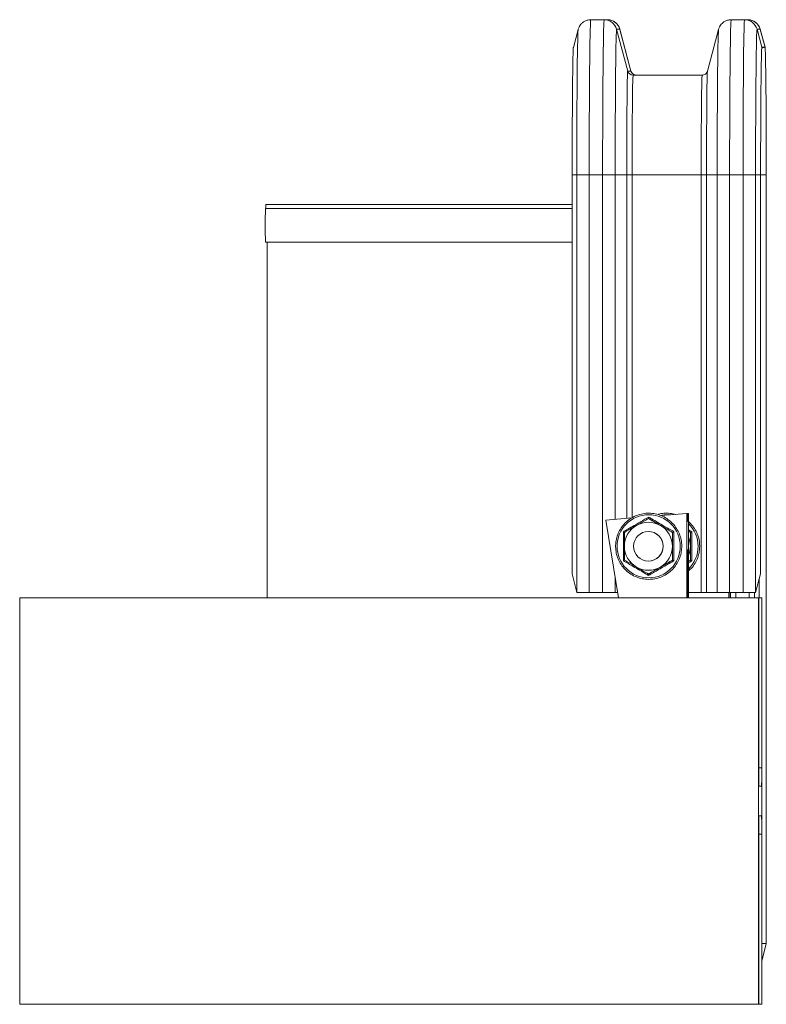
# Model space of a CAD drawing. Header units: millimetres. Extents: x -179 to 553, y -1624 to -101.
# Tile 3 of 8: x 351 to 553, y -1377 to -1110. Entities that reach past the tile are written whole.
import ezdxf

# ---------------------------------------------------------------- set-up
doc = ezdxf.new("R2010")
doc.units = ezdxf.units.MM

msp = doc.modelspace()

# ---------------------------------------------------------------- linework, layer by layer
at = {"color": 7, "linetype": 'Continuous', "lineweight": 15}
for p, q in [((508.76, -1110.11), (505.13, -1110.11)), ((509.61, -1110.11), (508.76, -1110.11)), ((546.76, -1110.11), (543.13, -1110.11)), ((547.62, -1110.11), (546.76, -1110.11)), ((501.74, -1112.73), (500.43, -1117.6)), ((501.74, -1112.73), (501.73, -1112.74)), ((516.02, -1124.02), (513.01, -1112.74)), ((539.74, -1112.74), (536.73, -1124.02)), ((539.74, -1112.74), (539.73, -1112.75)), ((552.31, -1117.6), (551.01, -1112.73)), ((552.3, -1117.57), (551.44, -1117.57)), ((516.02, -1124.02), (516.01, -1124)), ((536.73, -1124.01), (536.73, -1124.02)), ((535.29, -1125.11), (516.6, -1125.11)), ((500.1, -1152.11), (500.1, -1260.11)), ((551.1, -1152.11), (551.1, -1260.11)), ((552.64, -1152.11), (552.64, -1360.11)), ((500.1, -1161.24), (417.1, -1161.24)), ((500.1, -1160.11), (417.23, -1160.11)), ((417.1, -1170.34), (500.1, -1170.34)), ((417.55, -1170.34), (417.55, -1266.56)), ((531.13, -1243.74), (524.11, -1244.32)), ((531.13, -1266.56), (531.13, -1243.74)), ((531.13, -1243.74), (531.21, -1243.74)), ((531.53, -1243.74), (531.21, -1243.77)), ((531.53, -1243.74), (531.58, -1243.74)), ((531.58, -1243.74), (531.58, -1262.81)), ((516.24, -1244.96), (509.21, -1245.53)), ((512.65, -1266.56), (509.21, -1245.53)), ((520.8, -1245.11), (520.75, -1245.11)), ((520.74, -1248.61), (520.72, -1248.61)), ((527.3, -1248.86), (527.25, -1248.86)), ((531.58, -1248.56), (532.11, -1248.86)), ((532.16, -1248.86), (532.11, -1248.86)), ((520.72, -1256.61), (520.74, -1256.61)), ((527.3, -1256.37), (527.24, -1256.37)), ((532.1, -1256.37), (531.58, -1256.67)), ((532.16, -1256.37), (532.1, -1256.37)), ((500.1, -1260.11), (501.35, -1265.11)), ((520.8, -1260.12), (520.74, -1260.12)), ((549.76, -1265.11), (551.1, -1260.11)), ((531.24, -1261.76), (531.24, -1266.56)), ((531.45, -1266.56), (531.45, -1261.9)), ((531.58, -1262.81), (531.57, -1266.56)), ((550.71, -1261.57), (550.71, -1266.56)), ((501.36, -1265.11), (501.35, -1265.11)), ((504.71, -1265.11), (501.36, -1265.11)), ((508.34, -1265.11), (504.71, -1265.11)), ((511.75, -1265.11), (508.34, -1265.11)), ((512.41, -1265.11), (511.75, -1265.11)), ((535.02, -1265.11), (531.57, -1265.11)), ((536.46, -1265.11), (535.02, -1265.11)), ((539.36, -1265.11), (536.46, -1265.11)), ((542.72, -1265.11), (539.36, -1265.11)), ((542.54, -1265.11), (542.54, -1266.56)), ((542.55, -1265.11), (542.55, -1266.56)), ((546.34, -1265.11), (542.72, -1265.11)), ((549.75, -1265.11), (546.34, -1265.11)), ((549.76, -1265.11), (549.75, -1265.11)), ((350.58, -1376.56), (350.58, -1266.56)), ((350.58, -1266.56), (550.57, -1266.56)), ((550.57, -1376.56), (550.57, -1266.56)), ((550.57, -1266.56), (550.61, -1266.56)), ((550.61, -1266.56), (550.61, -1312.56)), ((550.61, -1266.56), (551.41, -1266.56)), ((551.41, -1312.56), (551.41, -1266.56)), ((551.41, -1266.56), (551.45, -1266.56)), ((551.45, -1266.56), (551.45, -1376.56)), ((550.66, -1317.56), (551.36, -1317.56)), ((551.36, -1325.56), (550.66, -1325.56)), ((550.61, -1330.56), (550.61, -1376.56)), ((551.41, -1376.56), (551.41, -1330.56)), ((551.45, -1360.11), (552.64, -1360.11)), ((552.64, -1360.11), (551.45, -1364.91)), ((350.58, -1376.56), (550.57, -1376.56)), ((550.61, -1376.56), (550.57, -1376.56)), ((550.61, -1376.56), (551.41, -1376.56)), ((551.45, -1376.56), (551.41, -1376.56))]:
    msp.add_line(p, q, dxfattribs=at)
at = {"color": 7, "linetype": 'Continuous', "lineweight": 0}
for p, q in [((515.15, -1124), (512.14, -1112.71)), ((513, -1112.71), (512.14, -1112.71)), ((516.01, -1124), (513, -1112.71)), ((513.01, -1112.74), (513, -1112.71)), ((551.44, -1117.57), (550.14, -1112.7)), ((551, -1112.7), (550.14, -1112.7)), ((552.3, -1117.57), (551, -1112.7)), ((551.01, -1112.73), (551, -1112.7)), ((551.4, -1117.82), (552.3, -1117.57)), ((551.44, -1117.58), (551.44, -1117.57)), ((516.01, -1124), (515.15, -1124)), ((516.01, -1124), (516.01, -1124)), ((501.36, -1152.11), (500.1, -1152.11)), ((504.71, -1152.11), (501.36, -1152.11)), ((501.36, -1152.11), (501.36, -1265.11)), ((508.34, -1152.11), (504.71, -1152.11)), ((504.71, -1152.11), (504.71, -1265.11)), ((511.75, -1152.11), (508.34, -1152.11)), ((508.34, -1152.11), (508.34, -1265.11)), ((511.75, -1152.11), (511.75, -1245.32)), ((514.87, -1152.11), (511.75, -1152.11)), ((514.87, -1152.11), (514.87, -1245.07)), ((516.33, -1152.11), (514.87, -1152.11)), ((516.33, -1152.11), (516.33, -1244.91)), ((535.02, -1152.11), (516.33, -1152.11)), ((536.46, -1152.11), (535.02, -1152.11)), ((535.02, -1152.11), (535.02, -1265.11)), ((539.36, -1152.11), (536.46, -1152.11)), ((536.46, -1152.11), (536.46, -1265.11)), ((542.72, -1152.11), (539.36, -1152.11)), ((539.36, -1152.11), (539.36, -1265.11)), ((546.34, -1152.11), (542.72, -1152.11)), ((542.72, -1152.11), (542.72, -1265.11)), ((549.75, -1152.11), (546.34, -1152.11)), ((546.34, -1152.11), (546.34, -1265.11)), ((549.75, -1152.11), (549.75, -1265.11)), ((551.1, -1152.11), (549.75, -1152.11)), ((551.1, -1152.11), (552.64, -1152.11)), ((531.58, -1248.14), (532.5, -1248.67)), ((532.16, -1248.86), (531.58, -1248.53)), ((531.42, -1253.59), (531.27, -1253.59)), ((531.58, -1256.7), (532.16, -1256.37)), ((511.75, -1261.04), (511.75, -1265.11)), ((531.45, -1261.9), (531.24, -1262.1)), ((542.93, -1265.11), (542.93, -1266.56)), ((544.39, -1265.11), (544.39, -1266.56)), ((548.01, -1265.11), (548.01, -1266.56)), ((549.45, -1265.11), (549.45, -1266.56)), ((550.61, -1312.56), (551.41, -1312.56)), ((551.41, -1330.56), (550.61, -1330.56))]:
    msp.add_line(p, q, dxfattribs=at)
at = {"color": 7, "linetype": 'Continuous', "lineweight": 0, "flags": 128}
for points in [[(505.13, -1110.11), (505.09, -1110.29), (505.06, -1110.83), (505.02, -1111.71), (504.98, -1112.95), (504.95, -1114.51), (504.91, -1116.4), (504.88, -1118.59), (504.85, -1121.07), (504.82, -1123.82), (504.8, -1126.8), (504.78, -1130), (504.76, -1133.39), (504.74, -1136.94), (504.73, -1140.62), (504.72, -1144.39), (504.72, -1148.24), (504.71, -1152.11)], [(508.76, -1110.11), (508.72, -1110.29), (508.68, -1110.83), (508.64, -1111.71), (508.61, -1112.95), (508.57, -1114.51), (508.54, -1116.4), (508.51, -1118.59), (508.48, -1121.07), (508.45, -1123.82), (508.42, -1126.8), (508.4, -1130), (508.38, -1133.39), (508.37, -1136.94), (508.36, -1140.62), (508.35, -1144.39), (508.34, -1148.24), (508.34, -1152.11)], [(543.13, -1110.11), (543.1, -1110.29), (543.06, -1110.83), (543.02, -1111.71), (542.98, -1112.95), (542.95, -1114.51), (542.91, -1116.4), (542.88, -1118.59), (542.85, -1121.07), (542.82, -1123.82), (542.8, -1126.8), (542.78, -1130), (542.76, -1133.39), (542.74, -1136.94), (542.73, -1140.62), (542.72, -1144.39), (542.72, -1148.24), (542.72, -1152.11)], [(546.76, -1110.11), (546.72, -1110.29), (546.68, -1110.83), (546.64, -1111.71), (546.61, -1112.95), (546.57, -1114.51), (546.54, -1116.4), (546.51, -1118.59), (546.48, -1121.07), (546.45, -1123.82), (546.43, -1126.8), (546.4, -1130), (546.38, -1133.39), (546.37, -1136.94), (546.36, -1140.62), (546.35, -1144.39), (546.34, -1148.24), (546.34, -1152.11)], [(501.73, -1112.74), (501.71, -1112.89), (501.68, -1113.46), (501.64, -1114.4), (501.6, -1115.7), (501.57, -1117.36), (501.53, -1119.35), (501.5, -1121.65), (501.47, -1124.25), (501.45, -1127.11), (501.43, -1130.22), (501.41, -1133.54), (501.39, -1137.03), (501.38, -1140.67), (501.37, -1144.42), (501.36, -1148.25), (501.36, -1152.11)], [(512.14, -1112.71), (512.1, -1112.9), (512.06, -1113.47), (512.03, -1114.41), (511.99, -1115.71), (511.95, -1117.36), (511.92, -1119.35), (511.89, -1121.65), (511.86, -1124.25), (511.84, -1127.11), (511.81, -1130.22), (511.79, -1133.54), (511.78, -1137.03), (511.76, -1140.67), (511.75, -1144.42), (511.75, -1148.25), (511.75, -1152.11)], [(539.73, -1112.75), (539.71, -1112.9), (539.68, -1113.47), (539.64, -1114.41), (539.6, -1115.71), (539.57, -1117.36), (539.53, -1119.35), (539.5, -1121.65), (539.47, -1124.25), (539.45, -1127.11), (539.43, -1130.22), (539.41, -1133.54), (539.39, -1137.03), (539.38, -1140.67), (539.37, -1144.42), (539.36, -1148.25), (539.36, -1152.11)], [(550.14, -1112.7), (550.1, -1112.89), (550.06, -1113.46), (550.03, -1114.4), (549.99, -1115.7), (549.95, -1117.36), (549.92, -1119.35), (549.89, -1121.65), (549.86, -1124.25), (549.84, -1127.11), (549.81, -1130.22), (549.79, -1133.54), (549.78, -1137.03), (549.76, -1140.67), (549.75, -1144.42), (549.75, -1148.25), (549.75, -1152.11)], [(515.15, -1124), (515.12, -1124.17), (515.09, -1124.7), (515.06, -1125.57), (515.03, -1126.78), (515, -1128.31), (514.97, -1130.13), (514.95, -1132.23), (514.93, -1134.58), (514.91, -1137.15), (514.9, -1139.91), (514.89, -1142.83), (514.88, -1145.85), (514.87, -1148.96), (514.87, -1152.11)], [(536.73, -1124.02), (536.71, -1124.17), (536.68, -1124.7), (536.65, -1125.57), (536.62, -1126.78), (536.59, -1128.31), (536.57, -1130.13), (536.54, -1132.23), (536.52, -1134.58), (536.51, -1137.15), (536.49, -1139.91), (536.48, -1142.83), (536.47, -1145.85), (536.46, -1148.96), (536.46, -1152.11)], [(516.6, -1125.11), (516.57, -1125.31), (516.53, -1125.9), (516.5, -1126.87), (516.47, -1128.2), (516.45, -1129.89), (516.42, -1131.9), (516.4, -1134.21), (516.38, -1136.77), (516.36, -1139.56), (516.35, -1142.54), (516.34, -1145.65), (516.33, -1148.86), (516.33, -1152.11)], [(535.29, -1125.11), (535.26, -1125.31), (535.23, -1125.9), (535.2, -1126.87), (535.17, -1128.2), (535.14, -1129.89), (535.11, -1131.9), (535.09, -1134.21), (535.07, -1136.77), (535.05, -1139.56), (535.04, -1142.54), (535.03, -1145.65), (535.03, -1148.86), (535.02, -1152.11)]]:
    msp.add_lwpolyline(points, dxfattribs=at)
at = {"color": 7, "linetype": 'Continuous', "lineweight": 15, "flags": 128}
for points in [[(500.43, -1117.6), (500.41, -1117.76), (500.38, -1118.33), (500.34, -1119.27), (500.31, -1120.56), (500.28, -1122.2), (500.24, -1124.17), (500.22, -1126.45), (500.19, -1129), (500.17, -1131.81), (500.15, -1134.84), (500.13, -1138.06), (500.12, -1141.44), (500.11, -1144.93), (500.11, -1148.5), (500.1, -1152.11)], [(551.44, -1117.57), (551.41, -1117.76), (551.37, -1118.33), (551.34, -1119.27), (551.3, -1120.56), (551.27, -1122.2), (551.24, -1124.17), (551.21, -1126.45), (551.19, -1129), (551.17, -1131.81), (551.15, -1134.84), (551.13, -1138.06), (551.12, -1141.44), (551.11, -1144.93), (551.1, -1148.5), (551.1, -1152.11)], [(552.64, -1152.11), (552.64, -1148.5), (552.64, -1144.93), (552.63, -1141.44), (552.62, -1138.06), (552.6, -1134.84), (552.58, -1131.81), (552.56, -1129), (552.53, -1126.45), (552.5, -1124.17), (552.47, -1122.2), (552.44, -1120.56), (552.41, -1119.27), (552.37, -1118.33), (552.34, -1117.76), (552.3, -1117.57)]]:
    msp.add_lwpolyline(points, dxfattribs=at)
at = {"color": 7, "linetype": 'Continuous', "lineweight": 0}
msp.add_circle((520.81, -1252.61), 8.54, dxfattribs=at)
at = {"color": 7, "linetype": 'Continuous', "lineweight": 15}
msp.add_circle((520.72, -1252.61), 4, dxfattribs=at)
at = {"color": 7, "linetype": 'Continuous', "lineweight": 0}
for centre, radius, start, end in [((508.76, -1113.61), 3.5, 14.9295, 89.9991), ((509.61, -1113.61), 3.5, 14.9295, 89.9991), ((546.76, -1113.61), 3.5, 14.998, 89.9992), ((547.62, -1113.61), 3.5, 14.9979, 89.9994), ((516.6, -1123.61), 1.5, 194.9298, 269.9992), ((517.46, -1123.61), 1.5, 194.9304, 269.9986), ((525.66, -1252.61), 8.54, 82.8063, 98.0423), ((525.66, -1252.61), 8.54, 359.9797, 46.1783), ((525.66, -1252.61), 8.54, 313.8217, 359.9799)]:
    msp.add_arc(centre, radius, start, end, dxfattribs=at)
at = {"color": 7, "linetype": 'Continuous', "lineweight": 15}
for centre, radius, start, end in [((592.89, -1165.79), 175.85, 178.5173, 181.4827), ((429.62, -1161.06), 12.43, 175.6314, 180.8218), ((520.74, -1252.61), 6.5, 119.9817, 179.9803), ((520.74, -1252.61), 6.5, 59.9785, 119.9812), ((520.74, -1252.61), 6.5, 359.9793, 59.9779), ((520.74, -1252.61), 4, 359.9784, 89.9985), ((525.6, -1252.61), 6.5, 359.9806, 23.0094), ((520.74, -1252.61), 6.5, 179.9793, 239.9779), ((520.74, -1252.61), 4, 270.0011, 359.9815), ((520.74, -1252.61), 6.5, 299.9819, 359.9802), ((525.6, -1252.61), 6.5, 336.99, 359.9796), ((520.74, -1252.61), 6.5, 239.9785, 299.9811), ((676.19, -1313.81), 125.59, 179.4298, 181.7112), ((425.88, -1313.81), 125.54, 358.2884, 0.5707), ((676.19, -1329.31), 125.59, 178.2888, 180.5702), ((425.88, -1329.31), 125.54, 359.4293, 1.7116)]:
    msp.add_arc(centre, radius, start, end, dxfattribs=at)
for start_param, end_param in [(2.868306, 3.141593), (3.141593, 3.414879)]:
    msp.add_ellipse((531.37, -1186.47), major_axis=(0, 59.48), ratio=0.009925, start_param=start_param, end_param=end_param, dxfattribs=at)
for points, knots in [([(505.13, -1110.11), (504.79, -1110.14), (504.16, -1110.19), (503.32, -1110.58), (502.69, -1111.06), (502.24, -1111.6), (501.95, -1112.11), (501.79, -1112.53), (501.72, -1112.77), (501.71, -1112.85), (501.71, -1112.86)], [0, 0, 0, 0, 0.1938989, 0.3664776, 0.5183643, 0.6538627, 0.773773, 0.8804618, 0.9816991, 1, 1, 1, 1]), ([(513.02, -1112.75), (513.02, -1112.75), (513, -1112.68), (512.9, -1112.37), (512.67, -1111.85), (512.24, -1111.25), (511.62, -1110.69), (510.79, -1110.27), (510.08, -1110.12), (509.68, -1110.11), (509.61, -1110.11)], [0, 0, 0, 0, 0.000687, 0.120978, 0.250568, 0.401499, 0.57154, 0.760021, 0.959118, 1, 1, 1, 1]), ([(543.13, -1110.11), (542.8, -1110.14), (542.16, -1110.19), (541.33, -1110.58), (540.69, -1111.06), (540.25, -1111.6), (539.95, -1112.11), (539.79, -1112.53), (539.72, -1112.77), (539.71, -1112.85), (539.71, -1112.87)], [0, 0, 0, 0, 0.193378, 0.365491, 0.516969, 0.652101, 0.771689, 0.878092, 0.979054, 1, 1, 1, 1]), ([(551.02, -1112.75), (550.98, -1112.63), (550.91, -1112.39), (550.67, -1111.85), (550.25, -1111.26), (549.62, -1110.69), (548.79, -1110.27), (548.08, -1110.12), (547.68, -1110.11), (547.62, -1110.11)], [0, 0, 0, 0, 0.119405, 0.249227, 0.400428, 0.570776, 0.759591, 0.959048, 1, 1, 1, 1]), ([(517.46, -1125.11), (517.25, -1125.09), (516.91, -1125.05), (516.5, -1124.79), (516.27, -1124.54), (516.19, -1124.4), (516.16, -1124.35)], [0, 0, 0, 0, 0.36316, 0.63406, 0.863895, 1, 1, 1, 1]), ([(536.71, -1124.09), (536.71, -1124.09), (536.7, -1124.12), (536.64, -1124.28), (536.47, -1124.56), (536.15, -1124.88), (535.72, -1125.08), (535.42, -1125.1), (535.29, -1125.11)], [0, 0, 0, 0, 0.007502, 0.169837, 0.342991, 0.567548, 0.81806, 1, 1, 1, 1]), ([(529.76, -1252.61), (529.75, -1252.31), (529.73, -1251.45), (529.44, -1250.04), (528.81, -1248.47), (527.89, -1247.05), (526.73, -1245.82), (525.35, -1244.84), (523.82, -1244.12), (522.18, -1243.71), (520.49, -1243.61), (518.81, -1243.83), (517.21, -1244.36), (515.73, -1245.18), (514.43, -1246.26), (513.35, -1247.57), (512.54, -1249.05), (512.02, -1250.66), (511.81, -1252.34), (511.92, -1254.03), (512.34, -1255.67), (513.06, -1257.2), (514.06, -1258.57), (515.29, -1259.72), (516.72, -1260.63), (518.29, -1261.25), (519.95, -1261.57), (521.64, -1261.58), (523.31, -1261.26), (524.88, -1260.64), (526.31, -1259.74), (527.55, -1258.59), (528.55, -1257.22), (529.27, -1255.69), (529.69, -1254.13), (529.74, -1253.09), (529.76, -1252.61)], [0, 0, 0, 0, 0.016241, 0.046153, 0.076096, 0.106039, 0.135982, 0.165925, 0.195868, 0.225811, 0.255754, 0.285697, 0.31564, 0.345583, 0.375526, 0.405469, 0.435412, 0.465355, 0.495298, 0.525241, 0.555184, 0.585127, 0.61507, 0.645013, 0.674956, 0.704899, 0.734842, 0.764785, 0.794728, 0.824671, 0.854614, 0.884557, 0.9145, 0.944443, 0.974386, 1, 1, 1, 1]), ([(528.07, -1244.03), (527.73, -1243.93), (526.84, -1243.67), (525.35, -1243.64), (524.13, -1243.73), (523.52, -1243.94), (523.43, -1243.97)], [0, 0, 0, 0, 0.228365, 0.586133, 0.943902, 1, 1, 1, 1]), ([(514.25, -1248.86), (514.7, -1248.59), (515.62, -1248.06), (516.73, -1247.42), (517.36, -1247.06), (517.49, -1246.98)], [0, 0, 0, 0, 0.4347968, 0.8798482, 1, 1, 1, 1]), ([(517.49, -1246.98), (518.35, -1246.49), (519.46, -1245.84), (520.51, -1245.24), (520.75, -1245.11)], [0, 0, 0, 0, 0.769006, 1, 1, 1, 1]), ([(520.75, -1245.11), (521.2, -1245.37), (522.12, -1245.9), (523.23, -1246.54), (523.86, -1246.91), (523.99, -1246.98)], [0, 0, 0, 0, 0.434797, 0.879849, 1, 1, 1, 1]), ([(520.81, -1244.72), (520.81, -1244.72), (520.81, -1244.77), (520.81, -1244.88), (520.8, -1245), (520.8, -1245.09), (520.8, -1245.1), (520.8, -1245.11)], [0, 0, 0, 0, 0.006832, 0.267597, 0.528621, 0.763808, 1, 1, 1, 1]), ([(523.99, -1246.98), (524.85, -1247.48), (525.96, -1248.12), (527.01, -1248.72), (527.25, -1248.86)], [0, 0, 0, 0, 0.769006, 1, 1, 1, 1]), ([(534.62, -1252.61), (534.61, -1252.31), (534.58, -1251.45), (534.3, -1250.04), (533.66, -1248.48), (532.77, -1247.05), (531.97, -1246.28), (531.58, -1245.89)], [0, 0, 0, 0, 0.120099, 0.341294, 0.562718, 0.784141, 1, 1, 1, 1]), ([(513.97, -1248.66), (513.97, -1248.66), (514.02, -1248.69), (514.11, -1248.74), (514.21, -1248.8), (514.29, -1248.85), (514.3, -1248.85), (514.3, -1248.86)], [0, 0, 0, 0, 0.0068418, 0.2675976, 0.5286309, 0.763896, 1, 1, 1, 1]), ([(514.24, -1252.61), (514.24, -1252.44), (514.24, -1251.25), (514.24, -1249.98), (514.25, -1248.94), (514.25, -1248.86)], [0, 0, 0, 0, 0.127944, 0.927355, 1, 1, 1, 1]), ([(527.24, -1252.61), (527.24, -1252.45), (527.24, -1251.26), (527.24, -1249.99), (527.25, -1248.95), (527.25, -1248.86)], [0, 0, 0, 0, 0.127944, 0.927355, 1, 1, 1, 1]), ([(527.3, -1248.86), (527.3, -1248.86), (527.32, -1248.85), (527.39, -1248.81), (527.5, -1248.75), (527.59, -1248.69), (527.64, -1248.67), (527.64, -1248.67)], [0, 0, 0, 0, 0.236129, 0.47134, 0.732397, 0.993152, 1, 1, 1, 1]), ([(532.1, -1252.61), (532.1, -1252.45), (532.1, -1251.26), (532.1, -1249.99), (532.11, -1248.95), (532.11, -1248.86)], [0, 0, 0, 0, 0.127944, 0.927357, 1, 1, 1, 1]), ([(532.16, -1248.86), (532.16, -1248.86), (532.18, -1248.85), (532.25, -1248.81), (532.36, -1248.75), (532.45, -1248.69), (532.5, -1248.67), (532.5, -1248.67)], [0, 0, 0, 0, 0.236169, 0.471363, 0.732426, 0.993145, 1, 1, 1, 1]), ([(514.24, -1256.36), (514.24, -1256.04), (514.24, -1254.84), (514.24, -1253.56), (514.24, -1252.61)], [0, 0, 0, 0, 0.263896, 1, 1, 1, 1]), ([(527.24, -1256.37), (527.24, -1256.05), (527.24, -1254.85), (527.24, -1253.56), (527.24, -1252.61)], [0, 0, 0, 0, 0.263896, 1, 1, 1, 1]), ([(531.27, -1253.59), (531.27, -1254.02), (531.27, -1254.88), (531.26, -1256.17), (531.25, -1257.71), (531.24, -1259.54), (531.24, -1261.02), (531.24, -1261.76)], [0, 0, 0, 0, 0.169728, 0.339353, 0.499548, 0.750102, 1, 1, 1, 1]), ([(531.45, -1261.9), (531.45, -1261.41), (531.45, -1260.43), (531.45, -1258.99), (531.44, -1257.59), (531.43, -1256.24), (531.43, -1254.92), (531.42, -1254.03), (531.42, -1253.59)], [0, 0, 0, 0, 0.162324, 0.328909, 0.500699, 0.660275, 0.830299, 1, 1, 1, 1]), ([(531.58, -1259.28), (531.85, -1259.05), (532.54, -1258.44), (533.4, -1257.21), (534.13, -1255.69), (534.55, -1254.13), (534.6, -1253.09), (534.62, -1252.61)], [0, 0, 0, 0, 0.142262, 0.3647385, 0.5872133, 0.80969, 1, 1, 1, 1]), ([(532.1, -1256.37), (532.1, -1256.05), (532.1, -1254.85), (532.1, -1253.56), (532.1, -1252.61)], [0, 0, 0, 0, 0.2638982, 1, 1, 1, 1]), ([(513.96, -1256.56), (513.97, -1256.56), (514.01, -1256.53), (514.11, -1256.47), (514.21, -1256.41), (514.28, -1256.37), (514.29, -1256.36), (514.3, -1256.36)], [0, 0, 0, 0, 0.006842, 0.267599, 0.528618, 0.763806, 1, 1, 1, 1]), ([(517.49, -1258.24), (516.63, -1257.74), (515.52, -1257.1), (514.48, -1256.5), (514.24, -1256.36)], [0, 0, 0, 0, 0.7690097, 1, 1, 1, 1]), ([(527.24, -1256.37), (526.79, -1256.63), (525.86, -1257.16), (524.75, -1257.8), (524.12, -1258.16), (523.99, -1258.24)], [0, 0, 0, 0, 0.4347943, 0.8798493, 1, 1, 1, 1]), ([(527.3, -1256.37), (527.3, -1256.37), (527.31, -1256.37), (527.39, -1256.42), (527.5, -1256.48), (527.59, -1256.53), (527.64, -1256.56), (527.64, -1256.56)], [0, 0, 0, 0, 0.236198, 0.471388, 0.732425, 0.993148, 1, 1, 1, 1]), ([(532.16, -1256.37), (532.16, -1256.37), (532.17, -1256.37), (532.25, -1256.42), (532.36, -1256.48), (532.45, -1256.53), (532.5, -1256.56), (532.5, -1256.56)], [0, 0, 0, 0, 0.236181, 0.47138, 0.732426, 0.993148, 1, 1, 1, 1]), ([(520.74, -1260.12), (520.29, -1259.85), (519.36, -1259.32), (518.25, -1258.68), (517.62, -1258.32), (517.49, -1258.24)], [0, 0, 0, 0, 0.434794, 0.879849, 1, 1, 1, 1]), ([(523.99, -1258.24), (523.13, -1258.74), (522.02, -1259.38), (520.98, -1259.98), (520.74, -1260.12)], [0, 0, 0, 0, 0.769012, 1, 1, 1, 1]), ([(520.8, -1260.12), (520.8, -1260.12), (520.8, -1260.13), (520.8, -1260.22), (520.8, -1260.34), (520.8, -1260.45), (520.8, -1260.51), (520.8, -1260.51)], [0, 0, 0, 0, 0.236194, 0.471377, 0.732411, 0.993168, 1, 1, 1, 1])]:
    msp.add_open_spline(points, degree=3, knots=knots, dxfattribs=at)
at = {"color": 7, "linetype": 'Continuous', "lineweight": 0}
for points, knots in [([(513.97, -1248.66), (514.24, -1248.51), (515.61, -1247.73), (517.93, -1246.41), (519.92, -1245.24), (520.81, -1244.72)], [0, 0, 0, 0, 0.120964, 0.606825, 1, 1, 1, 1]), ([(527.3, -1248.86), (526.23, -1248.24), (524.06, -1246.99), (521.9, -1245.74), (520.8, -1245.11)], [0, 0, 0, 0, 0.49217, 1, 1, 1, 1]), ([(520.81, -1244.72), (521.08, -1244.88), (522.44, -1245.68), (524.74, -1247.02), (526.74, -1248.16), (527.64, -1248.67)], [0, 0, 0, 0, 0.120965, 0.606825, 1, 1, 1, 1]), ([(513.96, -1256.56), (513.97, -1256.24), (513.98, -1254.66), (513.99, -1251.99), (513.97, -1249.69), (513.97, -1248.66)], [0, 0, 0, 0, 0.120964, 0.606826, 1, 1, 1, 1]), ([(527.3, -1256.37), (527.3, -1255.13), (527.29, -1252.63), (527.3, -1250.13), (527.3, -1248.86)], [0, 0, 0, 0, 0.49217, 1, 1, 1, 1]), ([(527.64, -1248.67), (527.64, -1248.98), (527.62, -1250.56), (527.61, -1253.23), (527.63, -1255.53), (527.64, -1256.56)], [0, 0, 0, 0, 0.120964, 0.606825, 1, 1, 1, 1]), ([(532.16, -1256.37), (532.15, -1255.13), (532.15, -1252.63), (532.16, -1250.13), (532.16, -1248.86)], [0, 0, 0, 0, 0.49217, 1, 1, 1, 1]), ([(532.5, -1248.67), (532.5, -1248.98), (532.48, -1250.56), (532.47, -1253.23), (532.49, -1255.53), (532.5, -1256.56)], [0, 0, 0, 0, 0.120964, 0.606826, 1, 1, 1, 1]), ([(520.8, -1260.51), (520.53, -1260.35), (519.16, -1259.54), (516.86, -1258.2), (514.86, -1257.06), (513.96, -1256.56)], [0, 0, 0, 0, 0.120964, 0.606826, 1, 1, 1, 1]), ([(520.8, -1260.12), (521.86, -1259.5), (524.02, -1258.25), (526.19, -1257), (527.3, -1256.37)], [0, 0, 0, 0, 0.492171, 1, 1, 1, 1]), ([(527.64, -1256.56), (527.36, -1256.72), (525.99, -1257.49), (523.67, -1258.82), (521.69, -1259.98), (520.8, -1260.51)], [0, 0, 0, 0, 0.120965, 0.606827, 1, 1, 1, 1]), ([(532.5, -1256.56), (532.22, -1256.71), (531.92, -1256.89), (531.61, -1257.06), (531.58, -1257.08)], [0, 0, 0, 0, 0.89935, 1, 1, 1, 1])]:
    msp.add_open_spline(points, degree=3, knots=knots, dxfattribs=at)

doc.saveas('drawing.dxf')
